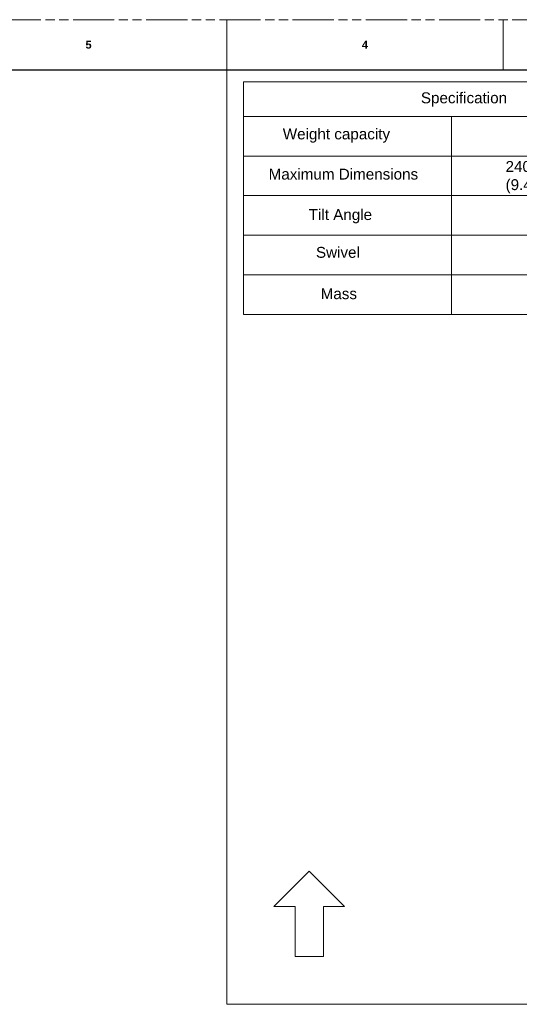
# Model space of a CAD drawing. Header units: millimetres. Extents: x 3925 to 5043, y -86 to 778.
# Tile 56 of 96: x 4379 to 4632, y 280 to 778. Entities that reach past the tile are written whole.
import ezdxf

# ---------------------------------------------------------------- set-up
doc = ezdxf.new("R2010")
doc.units = ezdxf.units.MM
doc.header["$LTSCALE"] = 46.255
doc.linetypes.add('PHANTOM', pattern=[0.8, 0.45, -0.05, 0.1, -0.05, 0.1, -0.05])
doc.linetypes.add('SLD-Solid', pattern=[0])
doc.layers.get('0').update_dxf_attribs({"linetype": 'CONTINUOUS'})
doc.layers.add('dim', color=2, linetype='CONTINUOUS', lineweight=0)
doc.layers.add('Form', color=7, linetype='CONTINUOUS', lineweight=13)
doc.styles.add('SLDTEXTSTYLE0', font='arialbd.ttf', dxfattribs={"height": 5.5})
doc.styles.add('SLDTEXTSTYLE2', font='arial.ttf')

# ---------------------------------------------------------------- blocks, each defined once
blk = doc.blocks.new('Block1')
at = {"color": 7, "linetype": 'SLD-Solid', "lineweight": 0}
for p, q in [((689.8, 285.9), (404, 571.7)), ((404, 571.7), (404, 400.5)), ((404, 400.5), (0, 400.5)), ((0, 400.5), (0, 171.2)), ((404, 0), (689.8, 285.9)), ((0, 171.2), (404, 171.2)), ((404, 171.2), (404, 0))]:
    blk.add_line(p, q, dxfattribs=at)

msp = doc.modelspace()

# ---------------------------------------------------------------- linework, layer by layer
at = {"color": 7, "linetype": 'PHANTOM', "lineweight": 0}
msp.add_line((3924.9114, 777.5606), (5042.5114, 777.5606), dxfattribs=at)
at = {"color": 7, "linetype": 'Continuous', "lineweight": 0}
for p, q in [((4483.7114, 777.5606), (4483.7114, 752.1606)), ((4623.4114, 777.5606), (4623.4114, 752.1606))]:
    msp.add_line(p, q, dxfattribs=at)
at = {"color": 7, "linetype": 'Continuous', "lineweight": 30}
msp.add_line((3937.6114, 752.1606), (5029.8114, 752.1606), dxfattribs=at)
at = {"layer": 'dim', "color": 7, "linetype": 'Continuous', "lineweight": 0}
for p, q in [((4492.1979, 746.2015), (4730.1979, 746.2015)), ((4492.1979, 728.7015), (4730.1979, 728.7015)), ((4597.1979, 728.7015), (4597.1979, 628.7015)), ((4492.1979, 708.7015), (4730.1979, 708.7015)), ((4492.1979, 688.7015), (4730.1979, 688.7015)), ((4492.1979, 668.7015), (4730.1979, 668.7015)), ((4492.1979, 648.7015), (4730.1979, 648.7015))]:
    msp.add_line(p, q, dxfattribs=at)
at = {"layer": 'dim', "color": 7, "lineweight": 0}
for p, q in [((4492.1979, 746.2015), (4492.1979, 628.7015)), ((4492.1979, 628.7015), (4730.1979, 628.7015))]:
    msp.add_line(p, q, dxfattribs=at)
at = {"layer": 'Form', "color": 7, "linetype": 'SLD-Solid', "lineweight": 0}
for p, q in [((4483.7114, 752.1606), (4483.7114, 280.2171)), ((4483.7114, 280.2171), (5030.1861, 280.2171))]:
    msp.add_line(p, q, dxfattribs=at)

# ---------------------------------------------------------------- block references
at = {"layer": 'Form', "color": 7, "linetype": 'Continuous', "xscale": 0.0625, "yscale": 0.0625, "zscale": 0.0625, "rotation": 90}
msp.add_blockref('Block1', (4543.2541, 304.3172), dxfattribs=at)

# ---------------------------------------------------------------- texts
at = {"color": 7, "linetype": 'Continuous', "lineweight": 0, "char_height": 3.9688, "attachment_point": 1, "style": 'SLDTEXTSTYLE0'}
for s, insert in [('5', (4412.2739, 766.8898)), ('4', (4551.9739, 766.8898))]:
    msp.add_mtext(s, dxfattribs=dict(at, insert=insert))
at = {"color": 0, "linetype": 'Continuous', "lineweight": 0, "char_height": 5.5, "attachment_point": 1, "style": 'SLDTEXTSTYLE2'}
for s, insert in [('Specification', (4581.798, 740.8407)), ('Weight capacity', (4511.9962, 722.6081)), ('240 x 240 x 200 mm\\P(9.45x 9.45 x7.87 inches)', (4624.5977, 706.1632)), ('Maximum Dimensions', (4504.8506, 702.3155)), ('Tilt Angle', (4525.1018, 681.8643)), ('Swivel', (4528.7591, 662.7989)), ('Mass', (4531.1485, 641.9073))]:
    msp.add_mtext(s, dxfattribs=dict(at, insert=insert))

doc.saveas('drawing.dxf')
